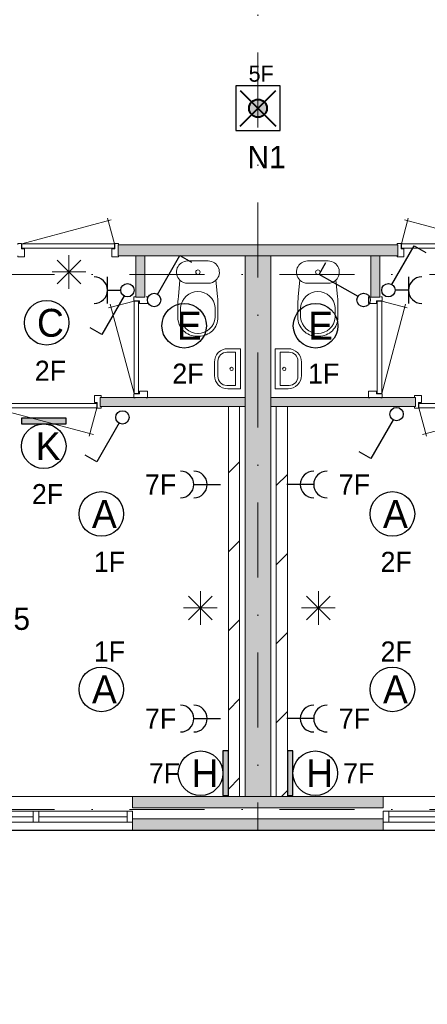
# Model space of a CAD drawing. Header units: millimetres. Extents: x 84337 to 168437, y -3060 to 56340.
# Tile 29 of 84: x 120981 to 124641, y 3122 to 11954. Entities that reach past the tile are written whole.
import ezdxf
from ezdxf.enums import TextEntityAlignment as Align
from ezdxf.xclip import XClip

# ---------------------------------------------------------------- set-up
doc = ezdxf.new("R2010")
doc.units = ezdxf.units.MM
doc.header["$PDMODE"] = 3
doc.header["$PDSIZE"] = 1
doc.linetypes.add('DGN4', pattern=[1345.6, 672.8, -336.4, 0, -336.4])
for name, color, linetype in [('14', 7, 'Continuous'), ('16', 7, 'Continuous'), ('17', 7, 'Continuous'), ('18', 7, 'Continuous'), ('19', 7, 'Continuous'), ('20', 7, 'Continuous'), ('30', 7, 'Continuous'), ('32', 7, 'Continuous'), ('33', 7, 'Continuous'), ('40', 7, 'Continuous'), ('48', 7, 'Continuous'), ('5', 7, 'Continuous'), ('56', 7, 'Continuous'), ('58', 7, 'Continuous'), ('62', 7, 'Continuous')]:
    doc.layers.add(name, color=color, linetype=linetype)
doc.styles.add('dgn001', font='dgn001.shx')
doc.styles.add('dgn003', font='dgn003.shx')
doc.styles.get("Standard").update_dxf_attribs({"font": 'arial.ttf'})
doc.dimstyles.get("Standard").update_dxf_attribs({"dimtxt": 0.18, "dimasz": 0.18, "dimexe": 0.18, "dimexo": 0.0625, "dimgap": 0.09, "dimtad": 0, "dimtih": 1, "dimtoh": 1, "dimdec": 4, "dimzin": 0, "dimdsep": 46, "dimtxsty": 'Standard', "dimcen": 0.09, "dimadec": 0, "dimazin": 0, "dimtfac": 1, "dimtdec": 4, "dimtofl": 0, "dimtmove": 0, "dimatfit": 3, "dimfxl": 1, "dimtolj": 1, "dimtzin": 0, "dimarcsym": 0})

# ---------------------------------------------------------------- blocks, each defined once
blk = doc.blocks.new('EA715')
at = {"layer": '18'}
blk.add_hatch(color=3, dxfattribs=at).paths.add_polyline_path([(0, -200), (0, 200), (-50, 200), (-50, -200)])
at = {"layer": '18', "color": 3, "linetype": 'Continuous', "lineweight": 30, "flags": 128}
blk.add_lwpolyline([(0, -200), (0, 200), (-50, 200), (-50, -200), (0, -200)], dxfattribs=at)
at = {"layer": '18', "color": 3, "linetype": 'Continuous', "lineweight": 30}
blk.add_circle((-250.01, -0.01), 200, dxfattribs=at)
at = {"layer": '18', "color": 1, "linetype": 'Continuous', "lineweight": 13, "style": 'dgn001'}
blk.add_text('7F', height=180, dxfattribs=at).set_placement((-433.37, 0), align=Align.MIDDLE_RIGHT)
at = {"layer": '18', "color": 2, "linetype": 'Continuous', "lineweight": 13, "style": 'dgn001'}
blk.add_text('H', height=249.99, dxfattribs=at).set_placement((-210.335, -0.005), align=Align.MIDDLE_CENTER)
blk = doc.blocks.new('EA927')
at = {"layer": '18'}
blk.add_hatch(color=3, dxfattribs=at).paths.add_polyline_path([(-200, -50), (200, -50), (200, 0), (-200, 0)])
at = {"layer": '18', "color": 3, "linetype": 'Continuous', "lineweight": 30, "flags": 128}
blk.add_lwpolyline([(-200, -50), (200, -50), (200, 0), (-200, 0), (-200, -50)], dxfattribs=at)
at = {"layer": '18', "color": 3, "linetype": 'Continuous', "lineweight": 30}
blk.add_circle((0, -250), 200, dxfattribs=at)
at = {"layer": '18', "color": 2, "linetype": 'Continuous', "lineweight": 13, "style": 'dgn001'}
blk.add_text('K', height=249.99, dxfattribs=at).set_placement((39.655, -250.005), align=Align.MIDDLE_CENTER)
at = {"layer": '18', "color": 1, "linetype": 'Continuous', "lineweight": 13, "style": 'dgn001'}
blk.add_text('2F', height=180, dxfattribs=at).set_placement((34.01, -590), align=Align.TOP_CENTER)
blk = doc.blocks.new('EA819')
at = {"layer": '18'}
blk.add_hatch(color=3, dxfattribs=at).paths.add_polyline_path([(50, -200), (50, 200), (0, 200), (0, -200)])
at = {"layer": '18', "color": 3, "linetype": 'Continuous', "lineweight": 30, "flags": 128}
blk.add_lwpolyline([(50, -200), (50, 200), (0, 200), (0, -200), (50, -200)], dxfattribs=at)
at = {"layer": '18', "color": 3, "linetype": 'Continuous', "lineweight": 30}
blk.add_circle((250, 0), 200, dxfattribs=at)
at = {"layer": '18', "color": 2, "linetype": 'Continuous', "lineweight": 13, "style": 'dgn001'}
blk.add_text('H', height=249.99, dxfattribs=at).set_placement((289.665, -0.005), align=Align.MIDDLE_CENTER)
at = {"layer": '18', "color": 1, "linetype": 'Continuous', "lineweight": 13, "style": 'dgn001'}
blk.add_text('7F', height=180, dxfattribs=at).set_placement((500, 0), align=Align.MIDDLE_LEFT)
blk = doc.blocks.new('ED916')
at = {"layer": '20'}
h = blk.add_hatch(color=4, dxfattribs=at)
edge = h.paths.add_edge_path()
edge.add_arc((-0.4, -0.1), 80, 0, 360)
at = {"layer": '20', "color": 4, "linetype": 'Continuous', "lineweight": 40}
for p, q in [((-160, 160), (160, -160)), ((-160, -160), (160, 160))]:
    blk.add_line(p, q, dxfattribs=at)
at = {"layer": '20', "color": 3, "linetype": 'Continuous', "lineweight": 30, "flags": 128}
blk.add_lwpolyline([(-200, -200), (200, -200), (200, 200), (-200, 200), (-200, -200)], dxfattribs=at)
at = {"layer": '20', "color": 4, "linetype": 'Continuous', "lineweight": 40}
blk.add_circle((-0.4, -0.1), 80, dxfattribs=at)
at = {"layer": '20', "color": 1, "linetype": 'Continuous', "lineweight": 13, "style": 'dgn001'}
blk.add_text('5F', height=144, dxfattribs=at).set_placement((28, 238.4), align=Align.CENTER)
at = {"layer": '20', "color": 2, "linetype": 'Continuous', "lineweight": 30, "style": 'dgn001'}
blk.add_text('N1', height=200, dxfattribs=at).set_placement((76.6, -337.6), align=Align.TOP_CENTER)
blk = doc.blocks.new('EC6379')
at = {"layer": '18', "color": 3, "linetype": 'Continuous', "lineweight": 30}
blk.add_circle((0, 0), 200, dxfattribs=at)
at = {"layer": '18', "color": 1, "linetype": 'Continuous', "lineweight": 13, "style": 'dgn001'}
blk.add_text('1F', height=180, dxfattribs=at).set_placement((73, 250), align=Align.CENTER)
at = {"layer": '18', "color": 2, "linetype": 'Continuous', "lineweight": 13, "style": 'dgn001'}
blk.add_text('A', height=250, dxfattribs=at).set_placement((26.9, 0), align=Align.MIDDLE_CENTER)
blk = doc.blocks.new('EC6380')
at = {"layer": '18', "color": 3, "linetype": 'Continuous', "lineweight": 30}
blk.add_circle((-0.015, 0.01), 200, dxfattribs=at)
at = {"layer": '18', "color": 2, "linetype": 'Continuous', "lineweight": 13, "style": 'dgn001'}
blk.add_text('A', height=249.99, dxfattribs=at).set_placement((26.855, -0.005), align=Align.MIDDLE_CENTER)
at = {"layer": '18', "color": 1, "linetype": 'Continuous', "lineweight": 13, "style": 'dgn001'}
blk.add_text('1F', height=180, dxfattribs=at).set_placement((72.98, -340), align=Align.TOP_CENTER)
blk = doc.blocks.new('EC6396')
at = {"layer": '18', "color": 3, "linetype": 'Continuous', "lineweight": 30}
blk.add_circle((0, 0), 200, dxfattribs=at)
at = {"layer": '18', "color": 2, "linetype": 'Continuous', "lineweight": 13, "style": 'dgn001'}
blk.add_text('A', height=250, dxfattribs=at).set_placement((26.9, 0), align=Align.MIDDLE_CENTER)
at = {"layer": '18', "color": 1, "linetype": 'Continuous', "lineweight": 13, "style": 'dgn001'}
blk.add_text('2F', height=180, dxfattribs=at).set_placement((34, -340), align=Align.TOP_CENTER)
blk = doc.blocks.new('EC6397')
at = {"layer": '18', "color": 3, "linetype": 'Continuous', "lineweight": 30}
blk.add_circle((0, 0), 200, dxfattribs=at)
at = {"layer": '18', "color": 1, "linetype": 'Continuous', "lineweight": 13, "style": 'dgn001'}
blk.add_text('2F', height=180, dxfattribs=at).set_placement((34, 250), align=Align.CENTER)
at = {"layer": '18', "color": 2, "linetype": 'Continuous', "lineweight": 13, "style": 'dgn001'}
blk.add_text('A', height=250, dxfattribs=at).set_placement((26.9, 0), align=Align.MIDDLE_CENTER)
blk = doc.blocks.new('EC6403')
at = {"layer": '18', "color": 3, "linetype": 'Continuous', "lineweight": 30}
blk.add_circle((-0.005, 0), 200, dxfattribs=at)
at = {"layer": '18', "color": 2, "linetype": 'Continuous', "lineweight": 13, "style": 'dgn001'}
blk.add_text('E', height=249.99, dxfattribs=at).set_placement((45.555, -0.005), align=Align.MIDDLE_CENTER)
at = {"layer": '18', "color": 1, "linetype": 'Continuous', "lineweight": 13, "style": 'dgn001'}
blk.add_text('1F', height=180, dxfattribs=at).set_placement((72.98, -340), align=Align.TOP_CENTER)
blk = doc.blocks.new('EC6404')
at = {"layer": '18', "color": 3, "linetype": 'Continuous', "lineweight": 30}
blk.add_circle((0.005, 0), 200, dxfattribs=at)
at = {"layer": '18', "color": 2, "linetype": 'Continuous', "lineweight": 13, "style": 'dgn001'}
blk.add_text('E', height=249.99, dxfattribs=at).set_placement((45.555, -0.005), align=Align.MIDDLE_CENTER)
at = {"layer": '18', "color": 1, "linetype": 'Continuous', "lineweight": 13, "style": 'dgn001'}
blk.add_text('2F', height=180, dxfattribs=at).set_placement((34.02, -340), align=Align.TOP_CENTER)
blk = doc.blocks.new('EC6405')
at = {"layer": '18', "color": 3, "linetype": 'Continuous', "lineweight": 30}
blk.add_circle((-0.005, 0), 200, dxfattribs=at)
at = {"layer": '18', "color": 2, "linetype": 'Continuous', "lineweight": 13, "style": 'dgn001'}
blk.add_text('C', height=249.99, dxfattribs=at).set_placement((33.755, -0.005), align=Align.MIDDLE_CENTER)
at = {"layer": '18', "color": 1, "linetype": 'Continuous', "lineweight": 13, "style": 'dgn001'}
blk.add_text('2F', height=180, dxfattribs=at).set_placement((34, -340), align=Align.TOP_CENTER)
blk = doc.blocks.new('EL1117')
at = {"layer": '16', "color": 3, "linetype": 'Continuous', "lineweight": 30}
blk.add_line((-240, 0), (0, 0), dxfattribs=at)
for centre in [(-360, 0), (-240, 0)]:
    blk.add_arc(centre, 120, 270, 90, dxfattribs=at)
at = {"layer": '16', "color": 2, "linetype": 'Continuous', "lineweight": 13, "style": 'dgn001'}
blk.add_text('7F', height=180, dxfattribs=at).set_placement((-398.37, 0), align=Align.MIDDLE_RIGHT)
blk = doc.blocks.new('EL1118')
at = {"layer": '16', "color": 3, "linetype": 'Continuous', "lineweight": 30}
blk.add_line((-240, 0), (0, 0), dxfattribs=at)
for centre in [(-360, 0), (-240, 0)]:
    blk.add_arc(centre, 120, 270, 90, dxfattribs=at)
at = {"layer": '16', "color": 2, "linetype": 'Continuous', "lineweight": 13, "style": 'dgn001'}
blk.add_text('7F', height=180, dxfattribs=at).set_placement((-398.37, 0), align=Align.MIDDLE_RIGHT)
blk = doc.blocks.new('EL1123')
at = {"layer": '16', "color": 3, "linetype": 'Continuous', "lineweight": 30}
blk.add_line((240, 0), (0, 0), dxfattribs=at)
for centre in [(240, 0), (360, 0)]:
    blk.add_arc(centre, 120, 90, 270, dxfattribs=at)
at = {"layer": '16', "color": 2, "linetype": 'Continuous', "lineweight": 13, "style": 'dgn001'}
blk.add_text('7F', height=180, dxfattribs=at).set_placement((465, 0), align=Align.MIDDLE_LEFT)
blk = doc.blocks.new('EL1124')
at = {"layer": '16', "color": 3, "linetype": 'Continuous', "lineweight": 30}
blk.add_line((240, 0), (0, 0), dxfattribs=at)
for centre in [(240, 0), (360, 0)]:
    blk.add_arc(centre, 120, 90, 270, dxfattribs=at)
at = {"layer": '16', "color": 2, "linetype": 'Continuous', "lineweight": 13, "style": 'dgn001'}
blk.add_text('7F', height=180, dxfattribs=at).set_placement((465, 0), align=Align.MIDDLE_LEFT)
blk = doc.blocks.new('EH0160')
at = {"layer": '19', "color": 3, "linetype": 'Continuous', "lineweight": 30}
for p, q in [((-398, 230), (-338, 335)), ((-50, 30), (-398, 230))]:
    blk.add_line(p, q, dxfattribs=at)
blk.add_circle((0, 0), 60, dxfattribs=at)
blk = doc.blocks.new('EK140')
at = {"layer": '19', "color": 3, "linetype": 'Continuous', "lineweight": 30}
for p, q in [((30, 50), (230, 398)), ((230, 398), (335, 338)), ((180, 120), (180, -120)), ((180, 0), (60, 0))]:
    blk.add_line(p, q, dxfattribs=at)
blk.add_circle((0, 0), 60, dxfattribs=at)
blk.add_arc((300, 0), 120, 90, 270, dxfattribs=at)
blk = doc.blocks.new('EH0161')
at = {"layer": '19', "color": 3, "linetype": 'Continuous', "lineweight": 30}
for p, q in [((-30, -50), (-230, -398)), ((-230, -398), (-335, -338))]:
    blk.add_line(p, q, dxfattribs=at)
blk.add_circle((0, 0), 60, dxfattribs=at)
blk = doc.blocks.new('EH0166')
at = {"layer": '19', "color": 3, "linetype": 'Continuous', "lineweight": 30}
for p, q in [((-30, -50), (-230, -398)), ((-230, -398), (-335, -338))]:
    blk.add_line(p, q, dxfattribs=at)
blk.add_circle((0, 0), 60, dxfattribs=at)
blk = doc.blocks.new('EK141')
at = {"layer": '19', "color": 3, "linetype": 'Continuous', "lineweight": 30}
for p, q in [((-180, -120), (-180, 120)), ((-180, 0), (-60, 0)), ((-30, -50), (-230, -398)), ((-230, -398), (-335, -338))]:
    blk.add_line(p, q, dxfattribs=at)
blk.add_circle((0, 0), 60, dxfattribs=at)
blk.add_arc((-300, 0), 120, 270, 90, dxfattribs=at)
blk = doc.blocks.new('EH0167')
at = {"layer": '19', "color": 3, "linetype": 'Continuous', "lineweight": 30}
for p, q in [((30, 50), (230, 398)), ((230, 398), (335, 338))]:
    blk.add_line(p, q, dxfattribs=at)
blk.add_circle((0, 0), 60, dxfattribs=at)
blk = doc.blocks.new('930L095')
at = {"layer": '33', "color": 1, "linetype": 'Continuous', "lineweight": 0}
for p, q in [((38, -98), (936.31, -338.7)), ((968, -98), (899.56, -353.44))]:
    blk.add_line(p, q, dxfattribs=at)
at = {"layer": '33', "color": 92, "linetype": 'Continuous', "lineweight": 13, "true_color": 0x00e100, "flags": 128}
for points in [[(0, -90), (0, -101), (35, -101), (35, -51), (60, -51), (60, 11), (0, 11), (0, 0)], [(1006, -90), (1006, -101), (971, -101), (971, -51), (946, -51), (946, 11), (1006, 11), (1006, 0)]]:
    blk.add_lwpolyline(points, dxfattribs=at)
at = {"layer": '33', "color": 2, "linetype": 'Continuous', "lineweight": 13, "true_color": 0xf0f000, "flags": 128}
blk.add_lwpolyline([(968, -98), (38, -98), (38, -58), (968, -58), (968, -98)], dxfattribs=at)
blk = doc.blocks.new('830R1016')
at = {"layer": '33', "color": 1, "linetype": 'Continuous', "lineweight": 0}
for p, q in [((-108, -38), (-336.87, -99.32)), ((-108, -868), (-322.82, -66.28))]:
    blk.add_line(p, q, dxfattribs=at)
at = {"layer": '33', "color": 92, "linetype": 'Continuous', "lineweight": 13, "true_color": 0x00e100, "flags": 128}
for points in [[(-100, 0), (-111, 0), (-111, -35), (-61, -35), (-61, -60), (11, -60), (11, 0), (0, 0)], [(-100, -906), (-111, -906), (-111, -871), (-61, -871), (-61, -846), (11, -846), (11, -906), (0, -906)]]:
    blk.add_lwpolyline(points, dxfattribs=at)
at = {"layer": '33', "color": 2, "linetype": 'Continuous', "lineweight": 13, "true_color": 0xf0f000, "flags": 128}
blk.add_lwpolyline([(-108, -868), (-108, -38), (-68, -38), (-68, -868), (-108, -868)], dxfattribs=at)
blk = doc.blocks.new('CLOS025')
at = {"layer": '40', "color": 7, "linetype": 'Continuous', "lineweight": 0}
for p, q in [((-92.5, -220), (92.5, -220)), ((-155, -527.8), (-155, -435.5)), ((155, -527.8), (155, -435.8)), ((-1.1, -670), (0.8, -670))]:
    blk.add_line(p, q, dxfattribs=at)
at = {"layer": '40', "color": 7, "linetype": 'Continuous', "lineweight": 0, "flags": 128}
for points in [[(-175.7, -338.3), (-162, -191.9), (-162, -191.9, -0.674333), (-92.5, -20), (-92.5, -20), (92.5, -20), (92.5, -20, -0.674333), (162, -191.9), (162, -191.9), (175.7, -338.3), (175.7, -338.3, -0.023285), (180, -431.3), (180, -431.3), (180, -525), (180, -525, -0.414214), (10, -695), (10, -695), (-10, -695), (-10, -695, -0.414214), (-180, -525), (-180, -525), (-180, -431.3), (-180, -431.3, -0.023285), (-175.7, -338.3)], [(-155, -436.6, -0.917514), (155, -436.6)], [(155, -527.8, -0.917521), (-155, -527.8)]]:
    blk.add_lwpolyline(points, format="xyb", dxfattribs=at)
at = {"layer": '40', "color": 7, "linetype": 'Continuous', "lineweight": 0}
blk.add_circle((0, -120), 20, dxfattribs=at)
for centre, start, end in [((-92.5, -120), 225.97272, 270), ((92.5, -120), 270, 314.02728)]:
    blk.add_arc(centre, 100, start, end, dxfattribs=at)
blk = doc.blocks.new('FT015')
at = {"layer": '40', "color": 7, "linetype": 'Continuous', "lineweight": 0}
for p, q in [((-135.1, 180), (-20, 180)), ((-20, 180), (-20, -180)), ((-64.6, 148.9), (-64.6, -148.9)), ((-64.6, -148.9), (-144, -148.9))]:
    blk.add_line(p, q, dxfattribs=at)
at = {"layer": '40', "color": 7, "linetype": 'Continuous', "lineweight": 0, "flags": 128}
for points in [[(-255.1, 60, -0.414214), (-135.1, 180)], [(-224, 68.9, -0.414214), (-144, 148.9)]]:
    blk.add_lwpolyline(points, format="xyb", dxfattribs=at)
for points in [[(-144, 148.9), (-64.6, 148.9)], [(-255.1, -60), (-255.1, 60)], [(-224, -68.9), (-224, 68.9)], [(-20, -180), (-135.1, -180)]]:
    blk.add_lwpolyline(points, dxfattribs=at)
at = {"layer": '40', "color": 7, "linetype": 'Continuous', "lineweight": 0}
blk.add_circle((-101.1, -0.9), 15.1, dxfattribs=at)
for centre, radius in [((-135.1, -60), 120), ((-144, -68.9), 80)]:
    blk.add_arc(centre, radius, 180, 270, dxfattribs=at)
blk = doc.blocks.new('830R1017')
at = {"layer": '33', "color": 1, "linetype": 'Continuous', "lineweight": 0}
for p, q in [((-868, 108), (-66.28, 322.82)), ((-38, 108), (-99.32, 336.87))]:
    blk.add_line(p, q, dxfattribs=at)
at = {"layer": '33', "color": 92, "linetype": 'Continuous', "lineweight": 13, "true_color": 0x00e100, "flags": 128}
for points in [[(-906, 100), (-906, 111), (-871, 111), (-871, 61), (-846, 61), (-846, -11), (-906, -11), (-906, 0)], [(0, 100), (0, 111), (-35, 111), (-35, 61), (-60, 61), (-60, -11), (0, -11), (0, 0)]]:
    blk.add_lwpolyline(points, dxfattribs=at)
at = {"layer": '33', "color": 2, "linetype": 'Continuous', "lineweight": 13, "true_color": 0xf0f000, "flags": 128}
blk.add_lwpolyline([(-868, 108), (-38, 108), (-38, 68), (-868, 68), (-868, 108)], dxfattribs=at)
blk = doc.blocks.new('930L097')
at = {"layer": '33', "color": 1, "linetype": 'Continuous', "lineweight": 0}
for p, q in [((-968, -98), (-899.56, -353.44)), ((-38, -98), (-936.31, -338.7))]:
    blk.add_line(p, q, dxfattribs=at)
at = {"layer": '33', "color": 92, "linetype": 'Continuous', "lineweight": 13, "true_color": 0x00e100, "flags": 128}
for points in [[(-1006, -90), (-1006, -101), (-971, -101), (-971, -51), (-946, -51), (-946, 11), (-1006, 11), (-1006, 0)], [(0, -90), (0, -101), (-35, -101), (-35, -51), (-60, -51), (-60, 11), (0, 11), (0, 0)]]:
    blk.add_lwpolyline(points, dxfattribs=at)
at = {"layer": '33', "color": 2, "linetype": 'Continuous', "lineweight": 13, "true_color": 0xf0f000, "flags": 128}
blk.add_lwpolyline([(-968, -98), (-38, -98), (-38, -58), (-968, -58), (-968, -98)], dxfattribs=at)
blk = doc.blocks.new('CLOS027')
at = {"layer": '40', "color": 7, "linetype": 'Continuous', "lineweight": 0}
for p, q in [((92.5, -220), (-92.5, -220)), ((-155, -527.8), (-155, -435.8)), ((155, -527.8), (155, -435.5)), ((1.1, -670), (-0.8, -670))]:
    blk.add_line(p, q, dxfattribs=at)
at = {"layer": '40', "color": 7, "linetype": 'Continuous', "lineweight": 0, "flags": 128}
for points in [[(175.7, -338.3), (162, -191.9), (162, -191.9, 0.674333), (92.5, -20), (92.5, -20), (-92.5, -20), (-92.5, -20, 0.674333), (-162, -191.9), (-162, -191.9), (-175.7, -338.3), (-175.7, -338.3, 0.023285), (-180, -431.3), (-180, -431.3), (-180, -525), (-180, -525, 0.414214), (-10, -695), (-10, -695), (10, -695), (10, -695, 0.414214), (180, -525), (180, -525), (180, -431.3), (180, -431.3, 0.023285), (175.7, -338.3)], [(-92.5, -220, -0.194504), (-162, -191.9)], [(162, -191.9, -0.194504), (92.5, -220)]]:
    blk.add_lwpolyline(points, format="xyb", dxfattribs=at)
at = {"layer": '40', "color": 7, "linetype": 'Continuous', "lineweight": 0}
blk.add_circle((0, -120), 20, dxfattribs=at)
for centre, start, end in [((0, -450), 4.92635, 175.07365), ((0, -514.4), 184.9259, 355.0741)]:
    blk.add_arc(centre, 155.6, start, end, dxfattribs=at)
blk = doc.blocks.new('830R1022')
at = {"layer": '33', "color": 1, "linetype": 'Continuous', "lineweight": 0}
for p, q in [((38, 108), (99.32, 336.87)), ((868, 108), (66.28, 322.82))]:
    blk.add_line(p, q, dxfattribs=at)
at = {"layer": '33', "color": 92, "linetype": 'Continuous', "lineweight": 13, "true_color": 0x00e100, "flags": 128}
for points in [[(0, 100), (0, 111), (35, 111), (35, 61), (60, 61), (60, -11), (0, -11), (0, 0)], [(906, 100), (906, 111), (871, 111), (871, 61), (846, 61), (846, -11), (906, -11), (906, 0)]]:
    blk.add_lwpolyline(points, dxfattribs=at)
at = {"layer": '33', "color": 2, "linetype": 'Continuous', "lineweight": 13, "true_color": 0xf0f000, "flags": 128}
blk.add_lwpolyline([(868, 108), (38, 108), (38, 68), (868, 68), (868, 108)], dxfattribs=at)
blk = doc.blocks.new('830R1023')
at = {"layer": '33', "color": 1, "linetype": 'Continuous', "lineweight": 0}
for p, q in [((108, -38), (336.87, -99.32)), ((108, -868), (322.82, -66.28))]:
    blk.add_line(p, q, dxfattribs=at)
at = {"layer": '33', "color": 92, "linetype": 'Continuous', "lineweight": 13, "true_color": 0x00e100, "flags": 128}
for points in [[(100, 0), (111, 0), (111, -35), (61, -35), (61, -60), (-11, -60), (-11, 0), (0, 0)], [(100, -906), (111, -906), (111, -871), (61, -871), (61, -846), (-11, -846), (-11, -906), (0, -906)]]:
    blk.add_lwpolyline(points, dxfattribs=at)
at = {"layer": '33', "color": 2, "linetype": 'Continuous', "lineweight": 13, "true_color": 0xf0f000, "flags": 128}
blk.add_lwpolyline([(108, -868), (108, -38), (68, -38), (68, -868), (108, -868)], dxfattribs=at)
blk = doc.blocks.new('FT017')
at = {"layer": '40', "color": 7, "linetype": 'Continuous', "lineweight": 0}
for p, q in [((135.1, 180), (20, 180)), ((20, 180), (20, -180)), ((64.6, 148.9), (64.6, -148.9)), ((64.6, -148.9), (144, -148.9))]:
    blk.add_line(p, q, dxfattribs=at)
at = {"layer": '40', "color": 7, "linetype": 'Continuous', "lineweight": 0, "flags": 128}
for points in [[(144, 148.9), (64.6, 148.9)], [(224, -68.9), (224, 68.9)], [(255.1, -60), (255.1, 60)], [(20, -180), (135.1, -180)]]:
    blk.add_lwpolyline(points, dxfattribs=at)
for points in [[(255.1, -60, -0.414214), (135.1, -180)], [(224, -68.9, -0.414214), (144, -148.9)]]:
    blk.add_lwpolyline(points, format="xyb", dxfattribs=at)
at = {"layer": '40', "color": 7, "linetype": 'Continuous', "lineweight": 0}
blk.add_circle((101.1, -0.9), 15.1, dxfattribs=at)
for centre, radius in [((135.1, 60), 120), ((144, 68.9), 80)]:
    blk.add_arc(centre, radius, 0, 90, dxfattribs=at)
blk = doc.blocks.new('_DotSmall')
at = {"color": 0, "linetype": 'ByBlock', "const_width": 0.5}
blk.add_lwpolyline([(-0.0625, 0, 1), (0.0625, 0, 1)], format="xyb", close=True, dxfattribs=at)
blk = doc.blocks.new('*D8023')
at = {"layer": '58', "color": 3, "linetype": 'Continuous', "lineweight": 0, "transparency": 16777216}
for p, q in [((32922, 82.2), (31842, 82.2)), ((33152, 82.2), (32922, 82.2)), ((33152, 82.2), (34232, 82.2))]:
    blk.add_line(p, q, dxfattribs=at)
at = {"layer": 'Defpoints', "color": 0, "linetype": 'Continuous', "transparency": 16777216}
for p in [(32922, 3207.8), (33152, 3207.8), (32922, 82.2)]:
    blk.add_point(p, dxfattribs=at)
at = {"layer": '58', "color": 3, "linetype": 'Continuous', "lineweight": 0, "transparency": 16777216, "xscale": 1080, "yscale": 1080, "zscale": 1080}
blk.add_blockref('_DotSmall', (32922, 82.2), dxfattribs=at)
at = {"layer": '58', "color": 3, "linetype": 'Continuous', "lineweight": 0, "transparency": 16777216, "xscale": 1080, "yscale": 1080, "zscale": 1080, "rotation": 180}
blk.add_blockref('_DotSmall', (33152, 82.2), dxfattribs=at)
at = {"layer": '58', "color": 3, "linetype": 'Continuous', "lineweight": 0, "transparency": 16777216, "insert": (33037, 284.4), "char_height": 200, "attachment_point": 5, "style": 'dgn003'}
blk.add_mtext('\\A1;230', dxfattribs=at)
blk = doc.blocks.new('EAE639')
at = {"layer": '5', "color": 3, "linetype": 'Continuous', "lineweight": 0}
for p, q in [((106.04, -106.05), (-106.06, 106.05)), ((-106.06, -106.05), (106.04, 106.05)), ((0, -151.5), (0, 151.5)), ((-151.5, 0), (151.5, 0))]:
    blk.add_line(p, q, dxfattribs=at)
blk = doc.blocks.new('EAE640')
at = {"layer": '5', "color": 3, "linetype": 'Continuous', "lineweight": 0}
for p, q in [((106.04, -106.05), (-106.06, 106.05)), ((-106.06, -106.05), (106.04, 106.05)), ((0, -151.5), (0, 151.5)), ((-151.5, 0), (151.5, 0))]:
    blk.add_line(p, q, dxfattribs=at)
blk = doc.blocks.new('EAE660')
at = {"layer": '5', "color": 3, "linetype": 'Continuous', "lineweight": 0}
for p, q in [((106.04, -106.05), (-106.06, 106.05)), ((-106.06, -106.05), (106.04, 106.05)), ((0, -151.5), (0, 151.5)), ((-151.5, 0), (151.5, 0))]:
    blk.add_line(p, q, dxfattribs=at)
blk = doc.blocks.new('50E03_329_B02 - Default')
at = {"layer": '16'}
blk.add_hatch(color=7, dxfattribs=at).paths.add_polyline_path([(31924.76, 3007.77), (34174.76, 3007.77), (34174.76, 2907.77), (31924.76, 2907.77)])
at = {"layer": '62'}
for color, points in [(7, [(31794.76, 8057.77), (33049.76, 8057.77), (33049.76, 8157.77), (31794.76, 8157.77)]), (7, [(34304.76, 8057.77), (33049.76, 8057.77), (33049.76, 8157.77), (34304.76, 8157.77)]), (9, [(31954.76, 7687.77), (32034.76, 7687.77), (32034.76, 8057.77), (31954.76, 8057.77)]), (9, [(32934.76, 8057.77), (33164.76, 8057.77), (33164.76, 3207.77), (32934.76, 3207.77)]), (9, [(34144.76, 7687.77), (34064.76, 7687.77), (34064.76, 8057.77), (34144.76, 8057.77)]), (9, [(31634.76, 6787.77), (32934.76, 6787.77), (32934.76, 6707.77), (31634.76, 6707.77)]), (9, [(34464.76, 6787.77), (33164.76, 6787.77), (33164.76, 6707.77), (34464.76, 6707.77)]), (9, [(31924.76, 3207.77), (34174.76, 3207.77), (34174.76, 3107.77), (31924.76, 3107.77)])]:
    blk.add_hatch(color=color, dxfattribs=at).paths.add_polyline_path(points)
at = {"layer": '16', "color": 92, "linetype": 'Continuous', "lineweight": 0, "true_color": 0x00e100, "flags": 128}
for points in [[(31794.76, 8157.77), (33049.76, 8157.77), (33049.76, 8057.77), (31794.76, 8057.77), (31794.76, 8157.77)], [(34304.76, 8157.77), (33049.76, 8157.77), (33049.76, 8057.77), (34304.76, 8057.77), (34304.76, 8157.77)], [(31954.76, 8057.77), (32034.76, 8057.77), (32034.76, 7687.77), (31954.76, 7687.77), (31954.76, 8057.77)], [(34144.76, 8057.77), (34064.76, 8057.77), (34064.76, 7687.77), (34144.76, 7687.77), (34144.76, 8057.77)], [(32934.76, 6787.77), (31634.76, 6787.77), (31634.76, 6707.77), (32934.76, 6707.77), (32934.76, 6787.77)], [(33164.76, 6787.77), (34464.76, 6787.77), (34464.76, 6707.77), (33164.76, 6707.77), (33164.76, 6787.77)], [(31924.76, 3207.77), (34174.76, 3207.77), (34174.76, 3107.77), (31924.76, 3107.77), (31924.76, 3207.77)], [(31924.76, 3007.77), (34174.76, 3007.77), (34174.76, 2907.77), (31924.76, 2907.77), (31924.76, 3007.77)]]:
    blk.add_lwpolyline(points, dxfattribs=at)
at = {"layer": '16', "color": 7, "linetype": 'Continuous', "lineweight": 0, "flags": 128}
blk.add_lwpolyline([(31924.76, 3007.77), (34174.76, 3007.77), (34174.76, 2907.77), (31924.76, 2907.77), (31924.76, 3007.77)], dxfattribs=at)
at = {"layer": '17', "color": 92, "linetype": 'Continuous', "lineweight": 0, "true_color": 0x00e100, "flags": 128}
blk.add_lwpolyline([(32934.76, 8057.77), (33164.76, 8057.77), (33164.76, 3207.77), (32934.76, 3207.77), (32934.76, 8057.77)], dxfattribs=at)
at = {"layer": '30', "color": 3, "linetype": 'Continuous', "lineweight": 0}
for p, q in [((29374.76, 3207.77), (31924.76, 3207.77)), ((36724.76, 3207.77), (34174.76, 3207.77))]:
    blk.add_line(p, q, dxfattribs=at)
at = {"layer": '32', "color": 3, "linetype": 'Continuous', "lineweight": 0}
for p, q in [((31874.76, 3077.77), (29424.76, 3077.77)), ((30266.43, 3027.77), (31033.1, 3027.77)), ((31083.1, 3027.77), (31874.76, 3027.77)), ((34224.76, 3077.77), (36674.76, 3077.77)), ((35016.42, 3027.77), (34224.76, 3027.77)), ((29424.76, 2977.77), (31924.76, 2977.77)), ((36674.76, 2977.77), (34174.76, 2977.77))]:
    blk.add_line(p, q, dxfattribs=at)
at = {"layer": '32', "color": 3, "linetype": 'Continuous', "lineweight": 0, "flags": 128}
for points in [[(31033.1, 2977.77), (31083.1, 2977.77), (31083.1, 3077.77), (31033.1, 3077.77), (31033.1, 2977.77)], [(31874.76, 2977.77), (31924.76, 2977.77), (31924.76, 3077.77), (31874.76, 3077.77), (31874.76, 2977.77)], [(34224.76, 2977.77), (34174.76, 2977.77), (34174.76, 3077.77), (34224.76, 3077.77), (34224.76, 2977.77)]]:
    blk.add_lwpolyline(points, dxfattribs=at)
at = {"layer": '56', "color": 3, "linetype": 'DGN4', "lineweight": 0}
for p, q in [((33049.76, 50407.77), (33049.76, 1494.98)), ((51564.76, 7892.77), (-3435.24, 7892.77)), ((51564.76, 3092.77), (-3435.24, 3092.77))]:
    blk.add_line(p, q, dxfattribs=at)
at = {"layer": '58', "color": 3, "linetype": 'Continuous', "lineweight": 0}
blk.add_line((33164.76, 3207.77), (34174.76, 3207.77), dxfattribs=at)
at = {"layer": '62', "color": 7, "linetype": 'Continuous', "lineweight": 0, "flags": 128}
for points in [[(31794.76, 8057.77), (33049.76, 8057.77), (33049.76, 8157.77), (31794.76, 8157.77), (31794.76, 8057.77)], [(34304.76, 8057.77), (33049.76, 8057.77), (33049.76, 8157.77), (34304.76, 8157.77), (34304.76, 8057.77)]]:
    blk.add_lwpolyline(points, dxfattribs=at)
at = {"layer": '62', "color": 9, "linetype": 'Continuous', "lineweight": 0, "flags": 128}
for points in [[(31954.76, 7687.77), (32034.76, 7687.77), (32034.76, 8057.77), (31954.76, 8057.77), (31954.76, 7687.77)], [(32934.76, 8057.77), (33164.76, 8057.77), (33164.76, 3207.77), (32934.76, 3207.77), (32934.76, 8057.77)], [(34144.76, 7687.77), (34064.76, 7687.77), (34064.76, 8057.77), (34144.76, 8057.77), (34144.76, 7687.77)], [(31634.76, 6787.77), (32934.76, 6787.77), (32934.76, 6707.77), (31634.76, 6707.77), (31634.76, 6787.77)], [(34464.76, 6787.77), (33164.76, 6787.77), (33164.76, 6707.77), (34464.76, 6707.77), (34464.76, 6787.77)], [(31924.76, 3207.77), (34174.76, 3207.77), (34174.76, 3107.77), (31924.76, 3107.77), (31924.76, 3207.77)]]:
    blk.add_lwpolyline(points, dxfattribs=at)
at = {"color": 7, "linetype": 'Continuous', "lineweight": 0}
for name, p in [('830R1017', (31799.47, 8059.67)), ('830R1022', (34300.05, 8059.67)), ('CLOS025', (32511.25, 8032.87)), ('CLOS027', (33588.27, 8032.87)), ('830R1016', (32046.36, 7690.86)), ('830R1023', (34053.16, 7690.86)), ('FT015', (32914.33, 7045.73)), ('FT017', (33185.19, 7045.73)), ('930L095', (30636.53, 6793.74)), ('930L097', (35462.99, 6793.74))]:
    blk.add_blockref(name, p, dxfattribs=at)
at = {"layer": '48', "color": 7, "linetype": 'Continuous', "lineweight": 0, "style": 'dgn003'}
blk.add_text('B215', height=200, dxfattribs=at).set_placement((30691.51, 4803.56), align=Align.MIDDLE_CENTER)
at = {"layer": '58', "color": 3, "linetype": 'Continuous', "lineweight": 0}
dim = blk.add_linear_dim(base=(32922.04, 82.18), p1=(33152.04, 3207.77), p2=(32922.04, 3207.77), dimstyle='Standard', override={"dimscale": 1, "dimtxt": 200, "dimasz": 1080, "dimexe": 0, "dimexo": 0, "dimgap": 100, "dimtad": 1, "dimjust": 0, "dimtih": 0, "dimtoh": 0, "dimdec": 0, "dimlfac": 1, "dimzin": 11, "dimdsep": 46, "dimlunit": 2, "dimpost": '<>', "dimtxsty": 'dgn003', "dimblk1": 'DotSmall', "dimblk2": 'DotSmall', "dimsah": 1, "dimcen": 0, "dimse1": 1, "dimse2": 1, "dimclrd": 3, "dimclre": 3, "dimclrt": 3, "dimtol": 0, "dimtix": 1, "dimtofl": 1, "dimatfit": 3, "dimfrac": 1, "dimtolj": 1, "dimlwd": 0, "dimlwe": 0}, dxfattribs=at)
dim.commit()
dim.dimension.update_dxf_attribs({"geometry": '*D8023', "text_midpoint": (33037.04, 284.36)})

msp = doc.modelspace()

# ---------------------------------------------------------------- hatches: boundary and pattern name
at = {"layer": '14', "linetype": 'Continuous', "lineweight": 0}
h = msp.add_hatch(dxfattribs=at)
h.set_pattern_fill('DGN_EZ7', color=2, scale=100, style=0, pattern_type=2)
h.set_pattern_definition([(45, (-35.6, 2691.77), (4e-14, 709), [])])
h.paths.add_polyline_path([(122855.19, 4984.49), (122855.19, 8484.49), (122955.19, 8484.49), (122955.19, 4984.49)])
h = msp.add_hatch(dxfattribs=at)
h.set_pattern_fill('DGN_EZ7', color=2, scale=100, style=0, pattern_type=2)
h.set_pattern_definition([(45, (155.63, -1206.23), (4e-14, 709), [])])
h.paths.add_polyline_path([(123385.19, 8484.49), (123385.19, 4984.49), (123285.19, 4984.49), (123285.19, 8484.49)])

# ---------------------------------------------------------------- linework, layer by layer
at = {"layer": '14', "color": 3, "linetype": 'CONTINUOUS', "lineweight": 0}
for p, q in [((122855.19, 4984.49), (122855.19, 8484.49)), ((122855.19, 8484.49), (122905.19, 8484.49)), ((122955.19, 8484.49), (122905.19, 8484.49)), ((122955.19, 4984.49), (122955.19, 8484.49)), ((123285.19, 8484.49), (123335.19, 8484.49)), ((123285.19, 8484.49), (123285.19, 4984.49)), ((123385.19, 8484.49), (123335.19, 8484.49)), ((123385.19, 8484.49), (123385.19, 4984.49)), ((122855.19, 4984.49), (122905.19, 4984.49)), ((122955.19, 4984.49), (122905.19, 4984.49)), ((123285.19, 4984.49), (123335.19, 4984.49)), ((123385.19, 4984.49), (123335.19, 4984.49))]:
    msp.add_line(p, q, dxfattribs=at)

# ---------------------------------------------------------------- block references
ref = msp.add_blockref('50E03_329_B02 - Default', (90070.43, 1776.72))
XClip(ref).set_block_clipping_path([(-1935.24, 2907.77), (50064.76, 48907.77)])
at = {"color": 1, "linetype": 'Continuous', "lineweight": 0}
for name, p in [('ED916', (123121.48, 11159.32)), ('EK140', (124291.63, 9527.42)), ('EAE660', (121423.14, 9691.34)), ('EH0167', (122188.46, 9439.67)), ('EH0160', (124069.21, 9439.67)), ('EK141', (121948.82, 9527.42)), ('EC6405', (121223.49, 9234.82)), ('EC6404', (122458.15, 9208.89)), ('EC6403', (123637.55, 9208.89)), ('EH0166', (121904.28, 8386.67)), ('EH0161', (124364.96, 8415.92)), ('EA927', (121197.58, 8378.22)), ('EL1118', (122785.19, 7784.49)), ('EL1123', (123380.95, 7784.49)), ('EC6380', (121714.95, 7520.61)), ('EC6396', (124327.83, 7520.61)), ('EAE640', (122603.41, 6676.71)), ('EAE639', (123663.75, 6676.71)), ('EC6379', (121714.95, 5946.48)), ('EC6397', (124327.83, 5946.48)), ('EL1117', (122785.19, 5684.49)), ('EL1124', (123380.95, 5684.49)), ('EA715', (122855.19, 5194.49)), ('EA819', (123385.19, 5194.49))]:
    msp.add_blockref(name, p, dxfattribs=at)

doc.saveas('drawing.dxf')
